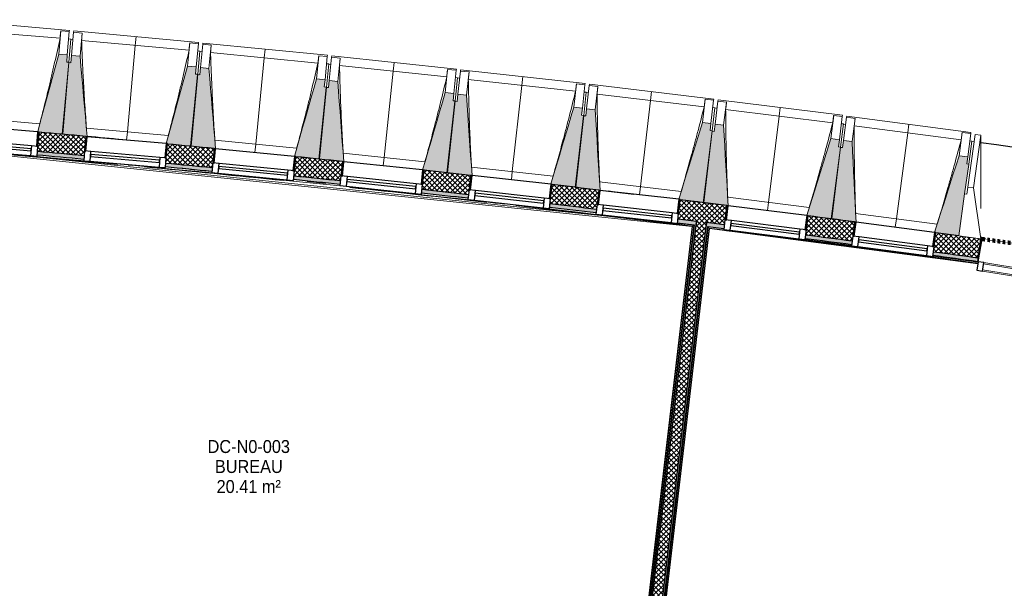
# Model space of a CAD drawing. Header units: millimetres. Extents: x 1909 to 61055, y -36590 to 14615.
# Tile 30 of 49: x 30387 to 37227, y -17807 to -13859. Entities that reach past the tile are written whole.
import ezdxf

# ---------------------------------------------------------------- set-up
doc = ezdxf.new("R2010")
doc.units = ezdxf.units.MM
doc.linetypes.add('Tiret', pattern=[2.5, 1.25, -1.25])
doc.layers.add('A-AREA', color=4, linetype='Tiret', lineweight=100, true_color=0x00ffff)
for name, color, linetype, lineweight in [('A-AREA-IDEN', 7, 'Continuous', 30), ('A-COLS', 7, 'Continuous', 18), ('A-FLOR', 7, 'Continuous', 25), ('A-FLOR-HRAL', 7, 'Continuous', 18), ('A-GENM', 7, 'Continuous', 18), ('A-GLAZ', 7, 'Continuous', 25), ('A-GLAZ-CURT', 7, 'Continuous', 18), ('A-GLAZ-CWMG', 7, 'Continuous', 18), ('A-WALL', 7, 'Continuous', 25), ('A-WALL-PATT', 7, 'Continuous', 25), ('I-WALL', 7, 'Continuous', 25), ('S-BEAM', 7, 'Continuous', 18)]:
    doc.layers.add(name, color=color, linetype=linetype, lineweight=lineweight)
doc.styles.add('Arial_1', font='arial.ttf', dxfattribs={"width": 0.9, "height": 90})
pattern_1 = [(45, (0, 0), (-17.67767, 17.67767), []), (135, (0, 0), (-17.67767, -17.67767), [])]

# ---------------------------------------------------------------- blocks, each defined once
blk = doc.blocks.new('Panneau système - Vitré-356748-2021_015_1111_DCE_1_50_N0 FINI_SSI_CMSI')
at = {"layer": 'A-GLAZ-CURT'}
for p, q in [((664, 20), (-664, 20)), ((-664, 20), (-664, -20)), ((664, -20), (664, 20)), ((-664, -20), (664, -20))]:
    blk.add_line(p, q, dxfattribs=at)
blk = doc.blocks.new('Meneau rectangulaire - AWS60_60x70-367281-2021_015_1111_DCE_1_50_N0 FINI_SSI_CMSI')
at = {"layer": 'A-GLAZ-CWMG'}
for p, q in [((-2574.7, -15545.4), (-1263.7, -15757.4)), ((-2584.2, -15604.6), (-1273.3, -15816.6))]:
    blk.add_line(p, q, dxfattribs=at)
blk = doc.blocks.new('Meneau rectangulaire - AWS60_60x38-356571-2021_015_1111_DCE_1_50_N0 FINI_SSI_CMSI')
at = {"layer": 'A-GLAZ-CWMG', "lineweight": 25}
for p, q in [((-38, 30), (0, 30)), ((-38, -30), (-38, 30)), ((0, 30), (0, -30)), ((0, -30), (-38, -30))]:
    blk.add_line(p, q, dxfattribs=at)
blk = doc.blocks.new('12_CORNIERE HABILLAGE - 12_CORNIERE HABILLAGE-370872-2021_015_1111_DCE_1_50_N0 FINI_SSI_CMSI')
at = {"layer": 'A-GENM', "color": 8, "true_color": 0x808080}
for p, q in [((-3488.8, 158), (-3444.1, 158)), ((-3442.1, 160), (-3449.6, 160)), ((-3444.1, 158), (-3444.1, 0)), ((-3442.1, 0), (-3442.1, 160)), ((-3444.1, 0), (-3442.1, 0))]:
    blk.add_line(p, q, dxfattribs=at)
blk = doc.blocks.new('XXX_VIDE FENETRE - 550-377501-2021_015_1111_DCE_1_50_N0 FINI_SSI_CMSI')
at = {"layer": 'A-GLAZ'}
for p, q in [((-285, 0), (-285, -100)), ((-275, 0), (-285, 0)), ((275, 0), (-275, 0)), ((-275, -100), (-275, 0)), ((285, 0), (275, 0)), ((275, 0), (275, -100)), ((285, -100), (285, 0)), ((-285, -100), (-275, -100)), ((-240, -100), (-285, -100)), ((-285, -100), (-285, -167.5)), ((-240, -167.5), (-240, -100)), ((240, -100), (-240, -100)), ((240, -100), (240, -167.5)), ((285, -100), (240, -100)), ((275, -100), (285, -100)), ((285, -167.5), (285, -100)), ((-285, -167.5), (-240, -167.5)), ((-240, -167.5), (240, -167.5)), ((240, -167.5), (285, -167.5))]:
    blk.add_line(p, q, dxfattribs=at)
at = {"layer": 'A-GLAZ', "color": 173, "true_color": 0x5c63b1}
for p, q in [((240, -120), (-240, -120)), ((-240, -120), (-240, -135)), ((-240, -135), (240, -135)), ((240, -135), (240, -120))]:
    blk.add_line(p, q, dxfattribs=at)
blk = doc.blocks.new('Garde-corps - Garde-corps-505843-2021_015_1111_DCE_1_50_N0 FINI_SSI_CMSI')
at = {"layer": 'A-FLOR-HRAL'}
for p, q in [((-9825.2, -14754.7), (-4600.3, -15294.7)), ((-9591.9, -14768.4), (-4588.7, -15285.5)), ((-8517.7, -14869.2), (-8488.4, -14872)), ((-8258.5, -14881.8), (-8097.5, -14897.3)), ((-8084.4, -14898.6), (-7936.5, -14913)), ((-7981.2, -14920.5), (-7771.3, -14941.2)), ((-7273.8, -14982.5), (-7144.3, -14995.9)), ((-6635.1, -15058.7), (-6618.7, -15060.5)), ((-6556.6, -15067.2), (-6458.6, -15077.8)), ((-6479.6, -15063.6), (-6333.6, -15079.5)), ((-6318.2, -15081.2), (-6156.9, -15099.1)), ((-4600.3, -15294.7), (-4938.3, -18181)), ((-4598.5, -15293.3), (-4936.9, -18182.8)), ((-4596.6, -15291.7), (-4935.4, -18184.8)), ((-4588.7, -15285.5), (-4929.1, -18192.7)), ((-4701.1, -15268.7), (-4585.3, -15282.9))]:
    blk.add_line(p, q, dxfattribs=at)
at = {"layer": 'A-FLOR-HRAL', "flags": 128}
for points in [[(-4600.3, -15294.7), (-4600.3, -15294.7), (-4600.2, -15294.6), (-4600.1, -15294.5), (-4599.9, -15294.3), (-4599.6, -15294.1), (-4599.4, -15294), (-4599.2, -15293.8), (-4598.9, -15293.6), (-4598.7, -15293.4), (-4598.5, -15293.3)], [(-4596.6, -15291.7), (-4592.6, -15288.6), (-4588.7, -15285.5)], [(-4588.7, -15285.5), (-4588.5, -15285.4), (-4588.2, -15285.2), (-4587.7, -15284.8), (-4587.2, -15284.4), (-4586.6, -15283.9), (-4586, -15283.4), (-4585.3, -15282.9)]]:
    blk.add_lwpolyline(points, dxfattribs=at)
at = {"layer": 'A-FLOR-HRAL'}
for radius, start, end in [(137273, 83.001273, 85.19666), (137271.2, 84.911937, 85.195943), (137269.6, 84.677453, 85.195271), (137283.1, 84.777165, 84.913087), (137269.6, 84.193646, 84.601317), (137283.1, 84.030833, 84.166322), (137269.6, 83.602126, 84.001978), (137271.2, 83.550483, 83.770246), (137269.6, 83.002675, 83.51766), (137283.1, 83.283636, 83.419558), (137271.2, 83.001996, 83.285881)]:
    blk.add_arc((-21322.9, -151541.9), radius, start, end, dxfattribs=at)
blk = doc.blocks.new('Garde-corps - Garde-corps-506028-2021_015_1111_DCE_1_50_N0 FINI_SSI_CMSI')
at = {"layer": 'A-FLOR-HRAL'}
for p, q in [((-4835.2, -18259), (-4488.4, -15297.9)), ((-4834.3, -18312.6), (-4482.2, -15305.8)), ((-4832.8, -18314.6), (-4480.6, -15307.8)), ((-4831.3, -18316.4), (-4479.2, -15309.6)), ((-4488.4, -15297.9), (-4380.4, -15312)), ((-4480.6, -15307.8), (-4479.2, -15307.9)), ((-4479.2, -15309.6), (-2614.4, -15553.2)), ((-3815.2, -15385.8), (-3493.3, -15427.8)), ((-2928.1, -15501.6), (-2612.7, -15542.8)), ((-2615.8, -15539.3), (-2612.2, -15539.8))]:
    blk.add_line(p, q, dxfattribs=at)
at = {"layer": 'A-FLOR-HRAL', "flags": 128}
blk.add_lwpolyline([(-4482.2, -15305.8), (-4485.3, -15301.9), (-4488.4, -15297.9)], dxfattribs=at)
at = {"layer": 'A-FLOR-HRAL'}
for radius, start, end in [(137273, 82.166733, 82.953168), (137269.6, 82.166766, 82.951749), (137271.2, 82.16675, 82.559535)]:
    blk.add_arc((-21322.9, -151541.9), radius, start, end, dxfattribs=at)
for points, knots in [([(-4488.4, -15297.9), (-4488.4, -15297.9), (-4488.4, -15297.9), (-4488.5, -15297.8), (-4488.5, -15297.8), (-4488.6, -15297.7), (-4488.6, -15297.6), (-4488.7, -15297.5), (-4488.8, -15297.4), (-4488.8, -15297.3), (-4488.9, -15297.2), (-4489, -15297.1), (-4489.1, -15297), (-4489.2, -15296.8), (-4489.3, -15296.7), (-4489.5, -15296.5), (-4489.6, -15296.4), (-4489.7, -15296.3), (-4489.8, -15296.1), (-4490.1, -15295.7), (-4490.5, -15295.2), (-4490.9, -15294.7), (-4491, -15294.5)], [0, 0, 0, 0, 0.071429, 0.107143, 0.142857, 0.178571, 0.214286, 0.25, 0.285714, 0.321429, 0.357143, 0.392857, 0.428571, 0.464286, 0.5, 0.535714, 0.571429, 0.607143, 0.642857, 0.714286, 0.857143, 1, 1, 1, 1]), ([(-4479.2, -15309.6), (-4479.2, -15309.6), (-4479.2, -15309.6), (-4479.3, -15309.5), (-4479.4, -15309.4), (-4479.5, -15309.3), (-4479.6, -15309.1), (-4479.8, -15308.9), (-4479.9, -15308.7), (-4480.1, -15308.5), (-4480.3, -15308.3), (-4480.4, -15308), (-4480.6, -15307.9), (-4480.6, -15307.8)], [0.075, 0.075, 0.075, 0.075, 0.15, 0.2125, 0.275, 0.35, 0.425, 0.5, 0.6, 0.7, 0.775, 0.85, 1, 1, 1, 1])]:
    blk.add_open_spline(points, degree=3, knots=knots, dxfattribs=at)
blk = doc.blocks.new('B02_ARC_rvt-1-2021_015_1111_DCE_1_50_N0 FINI_SSI_CMSI')
at = {"layer": 'A-WALL-PATT', "lineweight": 18}
h = blk.add_hatch(dxfattribs=at)
h.set_pattern_fill('FP_1', color=256, style=0, pattern_type=2)
h.set_pattern_definition(pattern_1)
h.paths.add_polyline_path([(-2612.4, -15514.6), (-2594.6, -15381.2), (-2906.6, -15338.2), (-2924.2, -15472), (-2654.5, -15508.8)])
h.paths.add_polyline_path([(-3489.2, -15396.8), (-3471.6, -15263), (-3794.6, -15221.1), (-3811.3, -15355), (-3493.4, -15396.3)])
h.paths.add_polyline_path([(-4376.8, -15283.5), (-4360.1, -15149.5), (-4683.3, -15109.7), (-4698.3, -15243.9), (-4380.8, -15283)])
h.paths.add_polyline_path([(-5264.3, -15176.1), (-5249.3, -15041.9), (-5572.8, -15004.2), (-5587.8, -15138.4), (-5268.1, -15175.6)])
h.paths.add_polyline_path([(-6154.1, -15074.2), (-6139.2, -14940), (-6462.9, -14904.4), (-6477, -15038.7), (-6157.7, -15073.8)])
h.paths.add_polyline_path([(-7043.8, -14978.3), (-7030.1, -14843.9), (-7353.6, -14810.5), (-7366.9, -14944.9), (-7045.9, -14978)])
h.paths.add_polyline_path([(-7934, -14888.1), (-7921.1, -14753.7), (-8245, -14722.4), (-8256.4, -14856.9), (-7937.2, -14887.8)])
h.paths.add_polyline_path([(-8824, -14803.8), (-8812.5, -14669.3), (-9136.9, -14640.1), (-9148.3, -14774.6), (-8826.9, -14803.6)])
h.paths.add_polyline_path([(-9716.2, -14725.2), (-9704.9, -14590.7), (-10029.3, -14563.6), (-10039.9, -14698.1), (-9718.9, -14725)])
h.paths.add_polyline_path([(-10608, -14652.5), (-10597.7, -14517.9), (-10922.2, -14492.9), (-10931.9, -14627.5), (-10610.6, -14652.3)])
h.paths.add_polyline_path([(-11500.3, -14585.6), (-11490.9, -14450.9), (-11815.5, -14428), (-11823.4, -14562.8), (-11502.7, -14585.4)])
h.paths.add_polyline_path([(-12392.2, -14524.5), (-12384.2, -14389.7), (-12709.2, -14368.9), (-12717.2, -14503.7), (-12394.2, -14524.4)])
h.paths.add_polyline_path([(-13286.1, -14469.2), (-13278.2, -14334.4), (-13603.3, -14315.7), (-13610.4, -14450.5), (-13288, -14469.1)])
h.paths.add_polyline_path([(-14179.6, -14419.7), (-14172.5, -14284.9), (-14497.7, -14268.3), (-14503.9, -14403.2), (-14181.3, -14419.6)])
h.paths.add_polyline_path([(-15073.3, -14376.1), (-15067.1, -14241.2), (-15392.5, -14226.8), (-15397.8, -14361.7), (-15074.8, -14376)])
h.paths.add_polyline_path([(-15967.3, -14338.3), (-15962, -14203.4), (-16287.4, -14191), (-16291.9, -14326), (-15968.6, -14338.2)])
h.paths.add_polyline_path([(-16861.5, -14306.3), (-16857.1, -14171.3), (-17182.6, -14161.1), (-17186.2, -14296.1), (-16862.6, -14306.2)])
h.paths.add_polyline_path([(-17755.9, -14280.1), (-17752.4, -14145.2), (-18078, -14137.1), (-18080.6, -14272.1), (-17756.8, -14280.1)])
h.paths.add_polyline_path([(-18650.5, -14259.8), (-18647.8, -14124.8), (-18973.4, -14118.9), (-18974.8, -14253.9), (-18651.1, -14259.8)])
h.paths.add_polyline_path([(-23343, -14248.6), (-23124.3, -14245.6), (-23126, -14110.6), (-23345.1, -14113.6), (-23343, -14247.7)])
h.paths.add_polyline_path([(-19545.2, -14245.3), (-19543.4, -14110.3), (-19869, -14106.5), (-19869.7, -14241.5), (-19545.6, -14245.3)])
h.paths.add_polyline_path([(-22554.3, -14239.3), (-22229.5, -14236.8), (-22230.4, -14101.8), (-22556, -14104.3), (-22554.3, -14237.9)])
h.paths.add_polyline_path([(-20439.9, -14236.6), (-20439, -14101.6), (-20764.7, -14099.9), (-20764.7, -14234.9), (-20440.2, -14236.6)])
h.paths.add_polyline_path([(-21659.5, -14234.2), (-21334.7, -14233.8), (-21334.7, -14098.8), (-21660.4, -14099.2), (-21659.5, -14233.9)])
at = {"layer": 'A-WALL-PATT', "true_color": 0xdadada}
h = blk.add_hatch(color=254, dxfattribs=at)
h.paths.add_polyline_path([(-2615.8, -15539.3), (-2612.4, -15514.6), (-2924.2, -15472), (-2927.5, -15496.8), (-2703.3, -15527.3)])
h.paths.add_polyline_path([(-3492.5, -15421.6), (-3489.2, -15396.8), (-3811.3, -15355), (-3814.4, -15379.8), (-3493.4, -15421.5)])
h.paths.add_polyline_path([(-4379.9, -15308.3), (-4376.8, -15283.5), (-4500.5, -15268.2), (-4503.4, -15293), (-4380.8, -15308.2)])
h.paths.add_polyline_path([(-4572.9, -15284.4), (-4570, -15259.6), (-4698.3, -15243.9), (-4701.1, -15268.7), (-4579.1, -15283.7)])
h.paths.add_polyline_path([(-5267, -15200.9), (-5264.3, -15176.1), (-5587.8, -15138.4), (-5590.5, -15163.2), (-5268.1, -15200.8)])
h.paths.add_polyline_path([(-6156.9, -15099.1), (-6154.1, -15074.2), (-6477, -15038.7), (-6479.6, -15063.6), (-6157.7, -15099)])
h.paths.add_polyline_path([(-7046.4, -15003.1), (-7043.8, -14978.3), (-7366.9, -14944.9), (-7369.3, -14969.7), (-7047.2, -15003)])
h.paths.add_polyline_path([(-7936.5, -14913), (-7934, -14888.1), (-8256.4, -14856.9), (-8258.5, -14881.8), (-7937.2, -14912.9)])
h.paths.add_polyline_path([(-8826.1, -14828.7), (-8824, -14803.8), (-9148.3, -14774.6), (-9150.4, -14799.5), (-8826.9, -14828.7)])
h.paths.add_polyline_path([(-9718.3, -14750.1), (-9716.2, -14725.2), (-9847.3, -14714.2), (-9849.8, -14739), (-9718.9, -14750.1)])
h.paths.add_polyline_path([(-9919.5, -14733.2), (-9917.1, -14708.3), (-10039.9, -14698.1), (-10041.8, -14723.1), (-9925.8, -14732.7)])
h.paths.add_polyline_path([(-10610, -14677.4), (-10608, -14652.5), (-10931.9, -14627.5), (-10933.7, -14652.5), (-10610.6, -14677.4)])
h.paths.add_polyline_path([(-11502.1, -14610.5), (-11500.3, -14585.6), (-11823.4, -14562.8), (-11824.9, -14587.7), (-11502.7, -14610.5)])
h.paths.add_polyline_path([(-12393.6, -14549.5), (-12392.2, -14524.5), (-12717.2, -14503.7), (-12718.6, -14528.7), (-12394.2, -14549.4)])
h.paths.add_polyline_path([(-13287.6, -14494.1), (-13286.1, -14469.2), (-13610.4, -14450.5), (-13611.7, -14475.5), (-13288, -14494.1)])
h.paths.add_polyline_path([(-14180.9, -14444.7), (-14179.6, -14419.7), (-14311.6, -14412.9), (-14313.7, -14437.8), (-14181.3, -14444.7)])
h.paths.add_polyline_path([(-14383.6, -14434.3), (-14381.6, -14409.3), (-14503.9, -14403.2), (-14505.1, -14428.2), (-14389.9, -14433.9)])
h.paths.add_polyline_path([(-15074.4, -14401), (-15073.3, -14376.1), (-15397.8, -14361.7), (-15398.8, -14386.7), (-15074.8, -14401)])
h.paths.add_polyline_path([(-15968.3, -14363.2), (-15967.3, -14338.3), (-16291.9, -14326), (-16292.7, -14351), (-15968.6, -14363.2)])
h.paths.add_polyline_path([(-16862.3, -14331.3), (-16861.5, -14306.3), (-17186.2, -14296.1), (-17186.8, -14321.1), (-16862.6, -14331.2)])
h.paths.add_polyline_path([(-17756.6, -14305.1), (-17755.9, -14280.1), (-18080.6, -14272.1), (-18081.1, -14297.1), (-17756.8, -14305.1)])
h.paths.add_polyline_path([(-18651, -14284.8), (-18650.5, -14259.8), (-18975.3, -14253.8), (-18975.6, -14278.8), (-18651.1, -14284.8)])
h.paths.add_polyline_path([(-23207.7, -14271.7), (-23124, -14270.6), (-23124.7, -14245.6), (-23208, -14246.7), (-23207.7, -14271.5)])
h.paths.add_polyline_path([(-19545.5, -14270.3), (-19545.6, -14245.3), (-19870, -14241.5), (-19869.7, -14266.5), (-19545.6, -14270.3)])
h.paths.add_polyline_path([(-22554, -14264.3), (-22229.4, -14261.8), (-22229.8, -14236.8), (-22554.3, -14239.3)])
h.paths.add_polyline_path([(-20440.1, -14261.6), (-20440.2, -14236.6), (-20764.7, -14234.9), (-20764.7, -14259.9), (-20440.2, -14261.6)])
h.paths.add_polyline_path([(-21659.4, -14259.2), (-21334.8, -14258.8), (-21334.8, -14233.8), (-21659.5, -14234.2)])
h = blk.add_hatch(color=254, dxfattribs=at)
h.paths.add_polyline_path([(-4914.1, -18197.4), (-4572.9, -15284.4), (-4585.3, -15282.9), (-4926.5, -18196)])
h.paths.add_polyline_path([(-4554.3, -15125.5), (-4554.2, -15124.6), (-4566.6, -15123.2), (-4566.6, -15124), (-4560.5, -15124.8)])
at = {"layer": 'A-WALL-PATT', "lineweight": 18}
h = blk.add_hatch(dxfattribs=at)
h.set_pattern_fill('FP_1', color=256, style=0, pattern_type=2)
h.set_pattern_definition(pattern_1)
h.paths.add_polyline_path([(-4846, -18218), (-4500.5, -15268.2), (-4570, -15259.6), (-4915.5, -18209.9), (-4854.1, -18217)])
h.paths.add_polyline_path([(-4484.8, -15134.1), (-4484.8, -15132.7), (-4554.2, -15124.8), (-4554.2, -15125.5), (-4491.4, -15133.3)])
at = {"layer": 'A-WALL-PATT', "lineweight": 5, "true_color": 0xdadada}
h = blk.add_hatch(color=254, dxfattribs=at)
h.paths.add_polyline_path([(-4841.7, -18289), (-4491.4, -15294.5), (-4503.4, -15293), (-4854.1, -18287.5), (-4846, -18288.5)])
h.paths.add_polyline_path([(-4472.4, -15135.6), (-4472.3, -15134.2), (-4484.7, -15132.8), (-4484.7, -15134.1), (-4478.6, -15134.8)])
at = {"layer": 'A-AREA'}
blk.add_line((-2594, -15380.8), (-2588.7, -15381.5), dxfattribs=at)
blk.add_arc((-21322.9, -151541.9), 137443.1, 79.294939, 82.165076, dxfattribs=at)
at = {"layer": 'A-FLOR'}
for p, q in [((-9044.9, -14648.3), (-9054.9, -14647.4)), ((-6460.5, -14904.7), (-6462.9, -14904.4)), ((-7208.7, -14986.2), (-7273.6, -14979.6)), ((-7143.9, -14993), (-7207.8, -14986.3)), ((-5153.7, -15053.2), (-5179.4, -15050.1)), ((-3557.9, -15413.1), (-3562.8, -15412.4)), ((-3539.6, -15415.4), (-3545.1, -15414.7))]:
    blk.add_line(p, q, dxfattribs=at)
at = {"layer": 'A-WALL'}
for p, q in [((-4566.6, -15123.2), (-4566.7, -15124)), ((-4472.3, -15134.2), (-4566.6, -15123.2)), ((-4554.3, -15125.5), (-4554.2, -15124.6)), ((-4484.8, -15134.1), (-4484.7, -15132.8)), ((-4472.4, -15135.6), (-4472.3, -15134.2)), ((-4570, -15259.6), (-4698.3, -15243.9)), ((-4585.3, -15282.9), (-4926.5, -18196)), ((-4914.1, -18197.4), (-4572.9, -15284.4)), ((-4844.5, -18205.6), (-4503.4, -15293)), ((-4832.1, -18207), (-4491, -15294.5)), ((-4572.9, -15284.4), (-4570, -15259.6)), ((-4570, -15259.6), (-4572.9, -15284.4)), ((-4500.5, -15268.2), (-4503.4, -15293)), ((-4503.4, -15293), (-4500.5, -15268.2)), ((-4376.8, -15283.5), (-4500.5, -15268.2))]:
    blk.add_line(p, q, dxfattribs=at)
at = {"layer": 'A-WALL', "flags": 128}
for points in [[(-4554.3, -15125.5), (-4560.5, -15124.8), (-4566.7, -15124)], [(-4566.7, -15124), (-4560.5, -15124.8), (-4554.3, -15125.5)], [(-4472.4, -15135.6), (-4478.6, -15134.8), (-4484.8, -15134.1)], [(-4484.8, -15134.1), (-4478.6, -15134.8), (-4472.4, -15135.6)]]:
    blk.add_lwpolyline(points, dxfattribs=at)
at = {"layer": 'A-WALL'}
for start, end in [(84.77723, 84.913127), (84.404212, 84.539372), (84.030829, 84.166362), (83.657447, 83.79298), (83.283701, 83.419598), (82.537301, 82.672834), (82.168129, 82.299452)]:
    blk.add_arc((-21322.9, -151541.9), 137308.1, start, end, dxfattribs=at)
at = {"layer": 'I-WALL'}
for p, q in [((-8812.7, -14671.1), (-8812.5, -14669.3)), ((-5249.5, -15043.6), (-5249.3, -15041.9)), ((-5239.5, -15043), (-5006.2, -15070.7)), ((-2747.4, -15359.8), (-2906.6, -15338.2)), ((-2615.8, -15539.3), (-2594.1, -15381.3))]:
    blk.add_line(p, q, dxfattribs=at)
at = {"layer": 'I-WALL', "flags": 128}
for points in [[(-4566.7, -15124), (-4625, -15116.8), (-4683.3, -15109.7)], [(-4360.1, -15149.5), (-4416.3, -15142.6), (-4472.4, -15135.6)], [(-4701.1, -15268.7), (-4643.2, -15275.8), (-4585.3, -15282.9)], [(-4491, -15294.5), (-4435.5, -15301.4), (-4379.9, -15308.3)]]:
    blk.add_lwpolyline(points, dxfattribs=at)
at = {"layer": 'I-WALL'}
for radius, start, end in [(137443.1, 84.777576, 84.91334), (137443.1, 84.671198, 84.773454), (137443.1, 84.404192, 84.539953), (137283.1, 84.777165, 84.913087), (137443.1, 84.03081, 84.166576), (137283.1, 84.404215, 84.539265), (137443.1, 83.657428, 83.793194), (137283.1, 84.030833, 84.166323), (137443.1, 83.284048, 83.419812), (137283.1, 83.657451, 83.79294), (137283.1, 83.283636, 83.419558), (137443.1, 82.537283, 82.673048), (137283.1, 82.537305, 82.672794), (137283.1, 82.168129, 82.299412)]:
    blk.add_arc((-21322.9, -151541.9), radius, start, end, dxfattribs=at)
at = {"layer": 'A-FLOR-HRAL', "lineweight": 18}
for name in ['Garde-corps - Garde-corps-505843-2021_015_1111_DCE_1_50_N0 FINI_SSI_CMSI', 'Garde-corps - Garde-corps-506028-2021_015_1111_DCE_1_50_N0 FINI_SSI_CMSI']:
    blk.add_blockref(name, (0, 0), dxfattribs=at)
at = {"layer": 'A-GENM', "lineweight": 18, "rotation": 350.8152769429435}
blk.add_blockref('12_CORNIERE HABILLAGE - 12_CORNIERE HABILLAGE-370872-2021_015_1111_DCE_1_50_N0 FINI_SSI_CMSI', (785.8, -16088.8), dxfattribs=at)
at = {"layer": 'A-GLAZ', "lineweight": 18}
for p, rotation in [((-9420.8, -14614.9), 355.1300079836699), ((-8528.7, -14695.3), 355.1300079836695), ((-7637.2, -14781.6), 354.383875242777), ((-6746.2, -14873.7), 354.0108088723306), ((-5855.9, -14971.6), 353.6377425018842), ((-4966.3, -15075.2), 353.6377425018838), ((-4077.3, -15184.7), 352.8916097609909), ((-3189.1, -15299.9), 352.5185433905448)]:
    blk.add_blockref('XXX_VIDE FENETRE - 550-377501-2021_015_1111_DCE_1_50_N0 FINI_SSI_CMSI', p, dxfattribs=dict(at, rotation=rotation))
at = {"layer": 'A-GLAZ-CURT', "lineweight": 18, "rotation": 170.8152769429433}
blk.add_blockref('Panneau système - Vitré-356748-2021_015_1111_DCE_1_50_N0 FINI_SSI_CMSI', (-1924, -15681), dxfattribs=at)
at = {"layer": 'A-GLAZ-CWMG', "lineweight": 18, "extrusion": (0, 0, -1), "rotation": 9.184723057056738}
blk.add_blockref('Meneau rectangulaire - AWS60_60x38-356571-2021_015_1111_DCE_1_50_N0 FINI_SSI_CMSI', (2617, -15569), dxfattribs=at)
at = {"layer": 'A-GLAZ-CWMG', "lineweight": 18}
blk.add_blockref('Meneau rectangulaire - AWS60_60x70-367281-2021_015_1111_DCE_1_50_N0 FINI_SSI_CMSI', (0, 0), dxfattribs=at)
blk = doc.blocks.new('20_MUR PREFA_01 - Type 1-3119337-2021_015_1111_DCE_1_50_N0 FINI_SSI_CMSI')
at = {"layer": 'A-GENM'}
for p, q in [((0, 722.1), (0, 661.4)), ((0, 661.4), (0, 58.5)), ((0, 0.7), (0, 58.5))]:
    blk.add_line(p, q, dxfattribs=at)
blk = doc.blocks.new('26_POTEAU GAUCHE - MODULE_05-3157953-2021_015_1111_DCE_1_50_N0 FINI_SSI_CMSI')
at = {"layer": 'A-COLS'}
for p, q in [((-435, 713), (-395, 713)), ((-435, 344), (-435, 713)), ((-395, 713), (-324.2, 208.1)), ((-395, 344), (-395, 713)), ((-450, 663), (-435, 663)), ((-450, 294), (-450, 500.9)), ((-435, 294), (-435, 344)), ((-435, 344), (-395, 344)), ((-395, 344), (-295, 0)), ((-450, 0), (-450, 294)), ((-450, 294), (-435, 294)), ((-295, 0), (-450, 0))]:
    blk.add_line(p, q, dxfattribs=at)
blk = doc.blocks.new('B02_DC_STR_rvt-1-2021_015_1111_DCE_1_50_N0 FINI_SSI_CMSI')
at = {"layer": 'S-BEAM', "lineweight": 5, "true_color": 0x787878}
for points in [[(-8972.4, -14653.8), (-8929.9, -14154.7), (-8944.9, -14153.4), (-8940.6, -14103.6), (-9000.4, -14098.5), (-9146.6, -14638.2), (-9136.8, -14639.1), (-9136.8, -14639.8), (-9073.6, -14645.1)], [(-8802.6, -14670.9), (-8851.8, -14113.2), (-8911.6, -14107.7), (-8916.2, -14157.5), (-8931.1, -14156.1), (-8976.9, -14654.9), (-8834, -14668)], [(-8080.6, -14737.1), (-8034.9, -14238.3), (-8049.8, -14237), (-8045.2, -14187.2), (-8105, -14181.7), (-8254.2, -14718.7), (-8244.7, -14719.5), (-8244.7, -14722.1), (-8179.9, -14728)], [(-7911, -14754.7), (-7956.5, -14197.3), (-8016.2, -14191.5), (-8021.1, -14241.2), (-8036.1, -14239.8), (-8085.1, -14738.3), (-7920.9, -14754.4), (-7920.8, -14753.7), (-7916.6, -14754.1)], [(-7189.4, -14826.3), (-7140.4, -14327.8), (-7155.3, -14326.4), (-7150.4, -14276.6), (-7210.1, -14270.7), (-7363.4, -14808.5), (-7353.5, -14809.5), (-7353.5, -14810.2), (-7286.8, -14816.7)], [(-7019.9, -14845), (-7061.8, -14287.3), (-7121.5, -14281.1), (-7126.7, -14330.8), (-7141.6, -14329.2), (-7193.9, -14827.4), (-7029.8, -14844.6), (-7029.7, -14843.9), (-7025.1, -14844.4)], [(-6298.8, -14921.3), (-6246.5, -14423.1), (-6261.4, -14421.6), (-6256.2, -14371.9), (-6315.9, -14365.6), (-6472.6, -14902.4), (-6462.8, -14903.4), (-6462.8, -14904.1), (-6394.3, -14911.3)], [(-6129.3, -14941.1), (-6167.6, -14383.2), (-6227.3, -14376.5), (-6232.8, -14426.2), (-6247.7, -14424.6), (-6303.2, -14922.4), (-6139.2, -14940.7), (-6138.9, -14940), (-6134.1, -14940.5)], [(-5408.8, -15022.1), (-5353.3, -14524.3), (-5368.2, -14522.6), (-5362.6, -14472.9), (-5422.3, -14466.3), (-5582.5, -15002), (-5572.7, -15003.1), (-5572.7, -15003.8), (-5502.5, -15011.7)], [(-5239.4, -15043.7), (-5274.1, -14484.8), (-5333.7, -14477.8), (-5339.6, -14527.4), (-5354.5, -14525.7), (-5413.2, -15023.1), (-5239.6, -15043.6)], [(-4519.4, -15128.7), (-4460.7, -14631.2), (-4475.6, -14629.5), (-4469.7, -14579.8), (-4529.3, -14572.8), (-4692.5, -15105.7), (-4683, -15106.8), (-4683, -15109.4), (-4611.3, -15117.8)], [(-4350.3, -15150.6), (-4381.3, -14592.3), (-4440.9, -14584.9), (-4447, -14634.5), (-4461.9, -14632.6), (-4523.9, -15129.7), (-4360.2, -15150.1), (-4360.1, -15149.4), (-4354.1, -15150.2)], [(-3630.8, -15241), (-3568.8, -14744), (-3583.7, -14742.1), (-3577.5, -14692.5), (-3637.1, -14685.1), (-3804.3, -15218.7), (-3794.5, -15220), (-3794.5, -15220.6), (-3720.8, -15229.8)], [(-3461.8, -15264.1), (-3489.2, -14705.6), (-3548.7, -14697.8), (-3555.2, -14747.3), (-3570.1, -14745.4), (-3635.3, -15242), (-3471.7, -15263.5), (-3471.6, -15262.8), (-3465.2, -15263.7)], [(-2747.3, -15358.6), (-2678.8, -14864), (-2678, -14864.1), (-2677.8, -14862.6), (-2692.6, -14860.6), (-2686.1, -14811), (-2745.6, -14803.2), (-2916.3, -15335.7), (-2906.5, -15337), (-2906.5, -15337.7), (-2747.5, -15358.6)]]:
    blk.add_hatch(color=8, dxfattribs=at).paths.add_polyline_path(points)
at = {"layer": 'A-FLOR'}
blk.add_arc((-21384.2, -152545.4), 139107.1, 79.323004, 82.237507, dxfattribs=at)
at = {"layer": 'S-BEAM'}
for p, q in [((-8926.1, -13933), (-9792.9, -13859.2)), ((-8991.2, -13988.3), (-9738.1, -13924.7)), ((-8986.6, -13937), (-9000.4, -14098.5)), ((-8986.7, -13937.2), (-8986.6, -13937)), ((-8986.6, -13937), (-8926.8, -13942.1)), ((-8926.8, -13942.1), (-8940.6, -14103.6)), ((-8926.1, -13933), (-8926.8, -13942.1)), ((-8911.6, -14107.7), (-8896.8, -13946.3)), ((-8896.8, -13946.3), (-8896, -13937.2)), ((-8896.8, -13946.3), (-8837, -13951.7)), ((-8029.6, -14016.7), (-8896, -13937.2)), ((-8851.8, -14113.2), (-8837, -13951.7)), ((-8837, -13951.7), (-8837, -13952)), ((-8916.1, -13993.2), (-8931.1, -13991.9)), ((-8916.1, -13993.2), (-8929.9, -14154.7)), ((-8901.3, -13996), (-8916.3, -13994.7)), ((-8095.1, -14071.6), (-8841.5, -14003.1)), ((-8090.2, -14020.3), (-8105, -14181.7)), ((-8090.2, -14020.3), (-8030.4, -14025.8)), ((-8090.2, -14020.5), (-8090.2, -14020.3)), ((-8029.6, -14016.7), (-8030.4, -14025.8)), ((-8000.4, -14030.1), (-7999.5, -14021.1)), ((-7133.7, -14106.3), (-7999.5, -14021.1)), ((-8030.4, -14025.8), (-8045.2, -14187.2)), ((-8020.1, -14076.9), (-8035, -14075.5)), ((-8020.1, -14076.9), (-8034.9, -14238.3)), ((-8005.3, -14079.9), (-8020.2, -14078.4)), ((-8016.2, -14191.5), (-8000.4, -14030.1)), ((-8000.4, -14030.1), (-7940.7, -14036)), ((-7956.5, -14197.3), (-7940.7, -14036)), ((-7199.5, -14160.7), (-7945.5, -14087.4)), ((-7940.7, -14036), (-7940.7, -14036.3)), ((-8940.6, -14103.6), (-9000.4, -14098.5)), ((-8931.1, -14156.1), (-8976.9, -14654.9)), ((-8972.4, -14653.8), (-8929.9, -14154.7)), ((-8944.9, -14153.4), (-8940.6, -14103.6)), ((-8929.9, -14154.7), (-8944.9, -14153.4)), ((-8916.2, -14157.5), (-8931.1, -14156.1)), ((-8911.6, -14107.7), (-8916.2, -14157.5)), ((-8851.8, -14113.2), (-8911.6, -14107.7)), ((-7194.3, -14109.4), (-7210.1, -14270.7)), ((-7194.3, -14109.4), (-7134.6, -14115.3)), ((-7194.3, -14109.7), (-7194.3, -14109.4)), ((-7134.6, -14115.3), (-7150.4, -14276.6)), ((-7133.7, -14106.3), (-7134.6, -14115.3)), ((-7121.5, -14281.1), (-7104.5, -14119.9)), ((-7104.5, -14119.9), (-7103.6, -14110.9)), ((-7104.5, -14119.9), (-7044.9, -14126.1)), ((-6238.3, -14201.6), (-7103.6, -14110.9)), ((-7061.8, -14287.3), (-7044.9, -14126.1)), ((-7044.9, -14126.1), (-7044.9, -14126.4)), ((-8045.2, -14187.2), (-8105, -14181.7)), ((-8049.8, -14237), (-8045.2, -14187.2)), ((-8016.2, -14191.5), (-8021.1, -14241.2)), ((-7956.5, -14197.3), (-8016.2, -14191.5)), ((-7124.5, -14166.5), (-7140.4, -14327.8)), ((-7124.5, -14166.5), (-7139.4, -14165)), ((-7109.8, -14169.6), (-7124.7, -14168)), ((-6304.6, -14255.7), (-7050, -14177.4)), ((-6299, -14204.4), (-6315.9, -14365.6)), ((-6299, -14204.4), (-6239.3, -14210.6)), ((-6299, -14204.6), (-6299, -14204.4)), ((-6239.3, -14210.6), (-6256.2, -14371.9)), ((-6238.3, -14201.6), (-6239.3, -14210.6)), ((-6227.3, -14376.5), (-6209.3, -14215.4)), ((-6209.3, -14215.4), (-6208.3, -14206.4)), ((-6209.3, -14215.4), (-6149.7, -14222.1)), ((-5343.7, -14302.8), (-6208.3, -14206.4)), ((-6167.6, -14383.2), (-6149.7, -14222.1)), ((-6149.7, -14222.1), (-6149.7, -14222.3)), ((-8036.1, -14239.8), (-8085.1, -14738.3)), ((-8080.6, -14737.1), (-8034.9, -14238.3)), ((-8034.9, -14238.3), (-8049.8, -14237)), ((-8021.1, -14241.2), (-8036.1, -14239.8)), ((-7150.4, -14276.6), (-7210.1, -14270.7)), ((-7155.3, -14326.4), (-7150.4, -14276.6)), ((-7121.5, -14281.1), (-7126.7, -14330.8)), ((-7061.8, -14287.3), (-7121.5, -14281.1)), ((-6229.6, -14261.9), (-6246.5, -14423.1)), ((-6229.6, -14261.9), (-6244.5, -14260.4)), ((-6214.8, -14265.1), (-6229.7, -14263.5)), ((-5410.2, -14356.4), (-6155.2, -14273.4)), ((-7141.6, -14329.2), (-7193.9, -14827.4)), ((-7189.4, -14826.3), (-7140.4, -14327.8)), ((-7140.4, -14327.8), (-7155.3, -14326.4)), ((-7126.7, -14330.8), (-7141.6, -14329.2)), ((-5404.3, -14305.2), (-5422.3, -14466.3)), ((-5404.4, -14305.4), (-5404.3, -14305.2)), ((-5404.3, -14305.2), (-5344.7, -14311.8)), ((-5344.7, -14311.8), (-5362.6, -14472.9)), ((-5335.3, -14363.2), (-5353.3, -14524.3)), ((-5335.3, -14363.2), (-5350.2, -14361.5)), ((-5343.7, -14302.8), (-5344.7, -14311.8)), ((-5333.7, -14477.8), (-5314.7, -14316.8)), ((-5314.7, -14316.8), (-5313.7, -14307.8)), ((-5314.7, -14316.8), (-5255.1, -14323.8)), ((-4449.7, -14409.9), (-5313.7, -14307.8)), ((-5274.1, -14484.8), (-5255.1, -14323.8)), ((-5255.1, -14323.8), (-5255.1, -14324.1)), ((-6256.2, -14371.9), (-6315.9, -14365.6)), ((-6247.7, -14424.6), (-6303.2, -14922.4)), ((-6298.8, -14921.3), (-6246.5, -14423.1)), ((-6261.4, -14421.6), (-6256.2, -14371.9)), ((-6246.5, -14423.1), (-6261.4, -14421.6)), ((-6232.8, -14426.2), (-6247.7, -14424.6)), ((-6227.3, -14376.5), (-6232.8, -14426.2)), ((-6167.6, -14383.2), (-6227.3, -14376.5)), ((-5320.6, -14366.5), (-5335.5, -14364.7)), ((-4516.6, -14463), (-5260.9, -14375.1)), ((-4510.3, -14411.8), (-4529.3, -14572.8)), ((-4510.4, -14412.1), (-4510.3, -14411.8)), ((-4510.3, -14411.8), (-4450.7, -14418.8)), ((-4450.7, -14418.8), (-4469.7, -14579.8)), ((-4449.7, -14409.9), (-4450.7, -14418.8)), ((-4440.9, -14584.9), (-4420.8, -14424)), ((-4420.8, -14424), (-4419.7, -14415)), ((-4420.8, -14424), (-4361.3, -14431.4)), ((-3556.4, -14522.7), (-4419.7, -14415)), ((-4381.3, -14592.3), (-4361.3, -14431.4)), ((-4361.3, -14431.4), (-4361.3, -14431.7)), ((-5362.6, -14472.9), (-5422.3, -14466.3)), ((-5368.2, -14522.6), (-5362.6, -14472.9)), ((-5333.7, -14477.8), (-5339.6, -14527.4)), ((-5274.1, -14484.8), (-5333.7, -14477.8)), ((-4441.7, -14470.3), (-4460.7, -14631.2)), ((-4441.7, -14470.3), (-4456.6, -14468.5)), ((-4427, -14473.6), (-4441.9, -14471.8)), ((-3623.6, -14575.4), (-4367.4, -14482.6)), ((-9700.1, -14533.1), (-9131.6, -14581.5)), ((-5354.5, -14525.7), (-5413.2, -15023.1)), ((-5408.8, -15022.1), (-5353.3, -14524.3)), ((-5353.3, -14524.3), (-5368.2, -14522.6)), ((-5339.6, -14527.4), (-5354.5, -14525.7)), ((-3617, -14524.2), (-3637.1, -14685.1)), ((-3617.1, -14524.5), (-3617, -14524.2)), ((-3617, -14524.2), (-3557.5, -14531.7)), ((-3557.5, -14531.7), (-3577.5, -14692.5)), ((-3556.4, -14522.7), (-3557.5, -14531.7)), ((-3548.7, -14697.8), (-3527.6, -14537)), ((-3527.6, -14537), (-3526.4, -14528.1)), ((-3527.6, -14537), (-3468.1, -14544.8)), ((-2663.8, -14641.3), (-3526.4, -14528.1)), ((-3489.2, -14705.6), (-3468.1, -14544.8)), ((-3468.1, -14544.8), (-3468.1, -14545.1)), ((-8807.5, -14611.7), (-8239.4, -14663.8)), ((-4469.7, -14579.8), (-4529.3, -14572.8)), ((-4461.9, -14632.6), (-4523.9, -15129.7)), ((-4519.4, -15128.7), (-4460.7, -14631.2)), ((-4475.6, -14629.5), (-4469.7, -14579.8)), ((-4460.7, -14631.2), (-4475.6, -14629.5)), ((-4447, -14634.5), (-4461.9, -14632.6)), ((-4440.9, -14584.9), (-4447, -14634.5)), ((-4381.3, -14592.3), (-4440.9, -14584.9)), ((-3548.8, -14583.1), (-3568.8, -14744)), ((-3548.8, -14583.1), (-3563.7, -14581.3)), ((-3534.1, -14586.6), (-3549, -14584.7)), ((-2731.5, -14693.6), (-3474.6, -14596)), ((-9136.9, -14639.7), (-8972.4, -14653.8)), ((-8976.9, -14654.9), (-8802.6, -14670.9)), ((-8528.7, -14695.3), (-8802.7, -14670.2)), ((-7915.4, -14696.2), (-7347.6, -14752)), ((-3577.5, -14692.5), (-3637.1, -14685.1)), ((-3583.7, -14742.1), (-3577.5, -14692.5)), ((-3548.7, -14697.8), (-3555.2, -14747.3)), ((-3489.2, -14705.6), (-3548.7, -14697.8)), ((-2724.5, -14642.5), (-2745.6, -14803.2)), ((-2724.6, -14642.7), (-2724.5, -14642.5)), ((-2724.5, -14642.5), (-2665, -14650.3)), ((-2665, -14650.3), (-2686.1, -14811)), ((-2656.6, -14701.8), (-2677.8, -14862.6)), ((-2656.6, -14701.8), (-2671.5, -14699.9)), ((-2663.8, -14641.3), (-2665, -14650.3)), ((-8244.9, -14722.1), (-8080.6, -14737.1)), ((-8085.1, -14738.3), (-7920.9, -14754.4)), ((-3570.1, -14745.4), (-3635.3, -15242)), ((-3630.8, -15241), (-3568.8, -14744)), ((-3568.8, -14744), (-3583.7, -14742.1)), ((-3555.2, -14747.3), (-3570.1, -14745.4)), ((-7353.7, -14810.2), (-7189.4, -14826.3)), ((-7193.9, -14827.4), (-7029.8, -14844.6)), ((-7023.9, -14786.4), (-6456.5, -14846)), ((-2686.1, -14811), (-2745.6, -14803.2)), ((-2692.6, -14860.6), (-2686.1, -14811)), ((-6462.9, -14904.1), (-6298.8, -14921.3)), ((-6133, -14882.5), (-5566, -14945.7)), ((-2677.8, -14862.6), (-2692.6, -14860.6)), ((-2678, -14864.1), (-2677.8, -14862.6)), ((-6303.2, -14922.4), (-6139.2, -14940.7)), ((-5572.8, -15003.8), (-5408.8, -15022.1)), ((-5413.2, -15023.1), (-5239.4, -15043.7)), ((-5242.8, -14984.4), (-4676.2, -15051.3)), ((-4966.3, -15075.2), (-5239.5, -15043)), ((-4683.3, -15109.3), (-4519.4, -15128.7)), ((-4353.2, -15092), (-3787.1, -15162.6)), ((-4523.9, -15129.7), (-4360.2, -15150.1)), ((-3794.6, -15220.6), (-3630.8, -15241)), ((-3635.3, -15242), (-3471.7, -15263.5)), ((-3464.3, -15205.5), (-2898.7, -15279.8)), ((-2906.6, -15337.7), (-2747.2, -15358.6))]:
    blk.add_line(p, q, dxfattribs=at)
at = {"layer": 'S-BEAM', "flags": 128}
for points in [[(-8991.2, -13988.3), (-8990.3, -13978.1), (-8989.4, -13967.9), (-8988.5, -13957.7), (-8987.6, -13947.4), (-8986.7, -13937.2)], [(-8837, -13952), (-8837.9, -13962.2), (-8838.8, -13972.4), (-8839.7, -13982.7), (-8840.6, -13992.9), (-8841.5, -14003.1)], [(-8095.1, -14071.6), (-8094.1, -14061.4), (-8093.2, -14051.2), (-8092.2, -14041), (-8091.2, -14030.7), (-8090.2, -14020.5)], [(-7940.7, -14036.3), (-7941.6, -14046.5), (-7942.6, -14056.7), (-7943.5, -14066.9), (-7944.5, -14077.1), (-7945.5, -14087.4)], [(-9000.4, -14098.5), (-9018.7, -14166), (-9037, -14233.6), (-9055.3, -14301.1), (-9073.6, -14368.7), (-9091.9, -14436.2), (-9110.2, -14503.8), (-9128.5, -14571.4), (-9146.6, -14638.2)], [(-8802.6, -14670.9), (-8808.8, -14601.2), (-8814.9, -14531.5), (-8821.1, -14461.7), (-8827.2, -14392), (-8833.4, -14322.3), (-8839.5, -14252.6), (-8845.7, -14182.9), (-8851.8, -14113.2)], [(-7199.5, -14160.7), (-7198.5, -14150.5), (-7197.5, -14140.3), (-7196.4, -14130.1), (-7195.4, -14119.9), (-7194.3, -14109.7)], [(-7044.9, -14126.4), (-7045.9, -14136.6), (-7046.9, -14146.8), (-7048, -14157), (-7049, -14167.2), (-7050, -14177.4)], [(-8105, -14181.7), (-8123.7, -14249.1), (-8142.5, -14316.6), (-8161.2, -14384), (-8179.9, -14451.4), (-8198.7, -14518.9), (-8217.4, -14586.3), (-8236.2, -14653.7), (-8254.2, -14718.7)], [(-7911, -14754.7), (-7916.6, -14685.6), (-7922.3, -14615.9), (-7928, -14546.1), (-7933.7, -14476.4), (-7939.4, -14406.6), (-7945.1, -14336.8), (-7950.8, -14267.1), (-7956.5, -14197.3)], [(-6304.6, -14255.7), (-6303.5, -14245.4), (-6302.4, -14235.2), (-6301.2, -14225), (-6300.1, -14214.8), (-6299, -14204.6)], [(-6149.7, -14222.3), (-6150.8, -14232.5), (-6151.9, -14242.7), (-6153, -14252.9), (-6154.1, -14263.2), (-6155.2, -14273.4)], [(-7210.1, -14270.7), (-7229.3, -14338), (-7248.5, -14405.3), (-7267.7, -14472.7), (-7286.8, -14540), (-7306, -14607.3), (-7325.2, -14674.6), (-7344.4, -14741.9), (-7363.4, -14808.5)], [(-7019.9, -14845), (-7025.1, -14775.9), (-7030.3, -14706.1), (-7035.5, -14636.3), (-7040.8, -14566.5), (-7046, -14496.7), (-7051.3, -14426.9), (-7056.5, -14357.1), (-7061.8, -14287.3)], [(-5410.2, -14356.4), (-5409.1, -14346.2), (-5407.9, -14336), (-5406.7, -14325.8), (-5405.5, -14315.6), (-5404.4, -14305.4)], [(-5255.1, -14324.1), (-5256.3, -14334.3), (-5257.5, -14344.5), (-5258.6, -14354.7), (-5259.8, -14364.9), (-5260.9, -14375.1)], [(-6315.9, -14365.6), (-6335.5, -14432.8), (-6355.1, -14500), (-6374.7, -14567.1), (-6394.3, -14634.3), (-6414, -14701.5), (-6433.6, -14768.7), (-6453.2, -14835.9), (-6472.6, -14902.4)], [(-6129.3, -14941.1), (-6134.1, -14871.9), (-6138.9, -14802.1), (-6143.7, -14732.3), (-6148.5, -14662.5), (-6153.3, -14592.6), (-6158.1, -14522.8), (-6162.8, -14453), (-6167.6, -14383.2)], [(-4516.6, -14463), (-4515.3, -14452.8), (-4514.1, -14442.6), (-4512.9, -14432.4), (-4511.6, -14422.2), (-4510.4, -14412.1)], [(-4361.3, -14431.7), (-4362.5, -14441.9), (-4363.7, -14452.1), (-4364.9, -14462.3), (-4366.2, -14472.5), (-4367.4, -14482.6)], [(-5422.3, -14466.3), (-5442.3, -14533.3), (-5462.4, -14600.4), (-5482.4, -14667.4), (-5502.5, -14734.5), (-5522.5, -14801.5), (-5542.6, -14868.6), (-5562.6, -14935.7), (-5582.5, -15002)], [(-5239.4, -15043.7), (-5243.8, -14973.8), (-5248.1, -14903.9), (-5252.5, -14834.1), (-5256.8, -14764.2), (-5261.1, -14694.4), (-5265.5, -14624.5), (-5269.8, -14554.7), (-5274.1, -14484.8)], [(-3623.6, -14575.4), (-3622.3, -14565.2), (-3621, -14555), (-3619.7, -14544.9), (-3618.4, -14534.7), (-3617.1, -14524.5)], [(-3468.1, -14545.1), (-3469.4, -14555.3), (-3470.7, -14565.5), (-3472, -14575.7), (-3473.3, -14585.8), (-3474.6, -14596)], [(-4529.3, -14572.8), (-4549.8, -14639.7), (-4570.3, -14706.6), (-4590.8, -14773.5), (-4611.3, -14840.5), (-4631.8, -14907.4), (-4652.3, -14974.3), (-4672.7, -15041.2), (-4692.5, -15105.7)], [(-4350.3, -15150.6), (-4354.1, -15081.5), (-4358, -15011.6), (-4361.9, -14941.7), (-4365.8, -14871.8), (-4369.7, -14801.9), (-4373.6, -14732), (-4377.4, -14662.2), (-4381.3, -14592.3)], [(-3637.1, -14685.1), (-3658, -14751.9), (-3678.9, -14818.7), (-3699.9, -14885.5), (-3720.8, -14952.2), (-3741.7, -15019), (-3762.6, -15085.8), (-3783.6, -15152.6), (-3804.3, -15218.7)], [(-3461.8, -15264.1), (-3465.2, -15194.9), (-3468.7, -15125), (-3472.1, -15055.1), (-3475.5, -14985.2), (-3478.9, -14915.3), (-3482.4, -14845.4), (-3485.8, -14775.5), (-3489.2, -14705.6)], [(-2731.5, -14693.6), (-2730.1, -14683.4), (-2728.7, -14673.3), (-2727.3, -14663.1), (-2725.9, -14652.9), (-2724.6, -14642.7)], [(-2745.6, -14803.2), (-2767, -14869.9), (-2788.3, -14936.5), (-2809.7, -15003.2), (-2831, -15069.8), (-2852.4, -15136.5), (-2873.8, -15203.1), (-2895.1, -15269.8), (-2916.3, -15335.7)]]:
    blk.add_lwpolyline(points, dxfattribs=at)
at = {"layer": 'S-BEAM'}
for points, knots in [([(-9131.7, -14581.5), (-9121.1, -14540.6), (-9105, -14477.4), (-9083.9, -14391.6), (-9066.4, -14319), (-9047.9, -14240.6), (-9022.1, -14128.6), (-9003.4, -14044.5), (-8991.2, -13988.3)], [0.0183438, 0.0183438, 0.0183438, 0.0183438, 0.2222222, 0.3333333, 0.4444444, 0.5833333, 0.7222222, 1, 1, 1, 1]), ([(-8841.5, -14003.1), (-8839.8, -14049.1), (-8837, -14117.9), (-8832.7, -14209.7), (-8828.8, -14284.4), (-8824.3, -14364.7), (-8818.9, -14450.8), (-8813.3, -14533.2), (-8809.3, -14586.8), (-8807.3, -14611.7)], [0, 0, 0, 0, 0.2222222, 0.3333333, 0.4444444, 0.5833333, 0.7222222, 0.8611111, 0.9816328, 0.9816328, 0.9816328, 0.9816328]), ([(-8239.5, -14663.9), (-8228.6, -14623), (-8212.1, -14559.9), (-8190.4, -14474.3), (-8172.4, -14401.7), (-8153.4, -14323.5), (-8126.9, -14211.6), (-8107.7, -14127.7), (-8095.1, -14071.6)], [0.0183438, 0.0183438, 0.0183438, 0.0183438, 0.2222222, 0.3333333, 0.4444444, 0.5833333, 0.7222222, 1, 1, 1, 1]), ([(-7945.5, -14087.4), (-7944.1, -14133.3), (-7941.7, -14202.2), (-7938, -14294), (-7934.6, -14368.7), (-7930.6, -14449.1), (-7925.8, -14535.2), (-7920.7, -14617.6), (-7917.1, -14671.3), (-7915.3, -14696.2)], [0, 0, 0, 0, 0.2222222, 0.3333333, 0.4444444, 0.5833333, 0.7222222, 0.8611111, 0.9816328, 0.9816328, 0.9816328, 0.9816328]), ([(-7347.8, -14752), (-7336.6, -14711.3), (-7319.7, -14648.2), (-7297.4, -14562.7), (-7278.9, -14490.3), (-7259.4, -14412.2), (-7232.2, -14300.5), (-7212.5, -14216.7), (-7199.5, -14160.7)], [0.0183438, 0.0183438, 0.0183438, 0.0183438, 0.2222222, 0.3333333, 0.4444444, 0.5833333, 0.7222222, 1, 1, 1, 1]), ([(-7050, -14177.4), (-7048.9, -14223.4), (-7047, -14292.3), (-7043.9, -14384.1), (-7041, -14458.9), (-7037.5, -14539.3), (-7033.3, -14625.4), (-7028.7, -14707.9), (-7025.4, -14761.5), (-7023.8, -14786.5)], [0, 0, 0, 0, 0.2222222, 0.3333333, 0.4444444, 0.5833333, 0.7222222, 0.8611111, 0.9816328, 0.9816328, 0.9816328, 0.9816328]), ([(-6456.6, -14846), (-6445.2, -14805.3), (-6427.9, -14742.4), (-6405.1, -14657), (-6386.1, -14584.7), (-6366.1, -14506.8), (-6338.2, -14395.2), (-6317.9, -14311.6), (-6304.6, -14255.7)], [0.0183438, 0.0183438, 0.0183438, 0.0183438, 0.2222222, 0.3333333, 0.4444444, 0.5833333, 0.7222222, 1, 1, 1, 1]), ([(-6155.2, -14273.4), (-6154.3, -14319.3), (-6152.9, -14388.2), (-6150.3, -14480.1), (-6148, -14554.8), (-6145, -14635.2), (-6141.3, -14721.4), (-6137.3, -14803.9), (-6134.3, -14857.6), (-6132.9, -14882.5)], [0, 0, 0, 0, 0.2222222, 0.3333333, 0.4444444, 0.5833333, 0.7222222, 0.8611111, 0.9816328, 0.9816328, 0.9816328, 0.9816328]), ([(-5566.1, -14945.7), (-5554.5, -14905.1), (-5536.7, -14842.3), (-5513.4, -14757.1), (-5493.9, -14685), (-5473.4, -14607.1), (-5444.7, -14495.8), (-5423.9, -14412.2), (-5410.2, -14356.4)], [0.0183438, 0.0183438, 0.0183438, 0.0183438, 0.2222222, 0.3333333, 0.4444444, 0.5833333, 0.7222222, 1, 1, 1, 1]), ([(-5260.9, -14375.1), (-5260.4, -14421.1), (-5259.4, -14490), (-5257.5, -14581.8), (-5255.6, -14656.6), (-5253.2, -14737), (-5250, -14823.3), (-5246.5, -14905.7), (-5243.9, -14959.4), (-5242.6, -14984.4)], [0, 0, 0, 0, 0.2222222, 0.3333333, 0.4444444, 0.5833333, 0.7222222, 0.8611111, 0.9816328, 0.9816328, 0.9816328, 0.9816328]), ([(-4676.3, -15051.3), (-4664.4, -15010.8), (-4646.2, -14948.1), (-4622.3, -14863), (-4602.4, -14791), (-4581.4, -14713.3), (-4552, -14602.1), (-4530.6, -14518.7), (-4516.6, -14463)], [0.0183438, 0.0183438, 0.0183438, 0.0183438, 0.2222222, 0.3333333, 0.4444444, 0.5833333, 0.7222222, 1, 1, 1, 1]), ([(-4367.4, -14482.6), (-4367.2, -14528.6), (-4366.6, -14597.5), (-4365.3, -14689.4), (-4363.9, -14764.2), (-4362, -14844.6), (-4359.4, -14930.9), (-4356.5, -15013.4), (-4354.2, -15067.1), (-4353.1, -15092)], [0, 0, 0, 0, 0.2222222, 0.3333333, 0.4444444, 0.5833333, 0.7222222, 0.8611111, 0.9816328, 0.9816328, 0.9816328, 0.9816328]), ([(-3787.2, -15162.6), (-3775, -15122.2), (-3756.4, -15059.6), (-3732, -14974.7), (-3711.6, -14902.8), (-3690.1, -14825.3), (-3659.9, -14714.3), (-3638, -14631), (-3623.6, -14575.4)], [0.0183438, 0.0183438, 0.0183438, 0.0183438, 0.2222222, 0.3333333, 0.4444444, 0.5833333, 0.7222222, 1, 1, 1, 1]), ([(-3474.6, -14596), (-3474.7, -14642), (-3474.6, -14710.9), (-3473.8, -14802.8), (-3472.9, -14877.6), (-3471.5, -14958), (-3469.5, -15044.3), (-3467.1, -15126.8), (-3465.2, -15180.5), (-3464.2, -15205.5)], [0, 0, 0, 0, 0.2222222, 0.3333333, 0.4444444, 0.5833333, 0.7222222, 0.8611111, 0.9816328, 0.9816328, 0.9816328, 0.9816328]), ([(-2898.8, -15279.8), (-2886.4, -15239.4), (-2867.4, -15176.9), (-2842.4, -15092.2), (-2821.5, -15020.5), (-2799.5, -14943), (-2768.6, -14832.3), (-2746.2, -14749.1), (-2731.5, -14693.6)], [0.0183438, 0.0183438, 0.0183438, 0.0183438, 0.2222222, 0.3333333, 0.4444444, 0.5833333, 0.7222222, 1, 1, 1, 1])]:
    blk.add_open_spline(points, degree=3, knots=knots, dxfattribs=at)
at = {"layer": 'S-BEAM', "color": 5, "lineweight": 25, "true_color": 0x0000ff}
for name, p, rotation in [('20_MUR PREFA_01 - Type 1-3119337-2021_015_1111_DCE_1_50_N0 FINI_SSI_CMSI', (-8528.8, -14696), 354.7569416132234), ('20_MUR PREFA_01 - Type 1-3119337-2021_015_1111_DCE_1_50_N0 FINI_SSI_CMSI', (-7637.2, -14782.3), 354.383875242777), ('20_MUR PREFA_01 - Type 1-3119337-2021_015_1111_DCE_1_50_N0 FINI_SSI_CMSI', (-6746.3, -14874.4), 354.0108088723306), ('20_MUR PREFA_01 - Type 1-3119337-2021_015_1111_DCE_1_50_N0 FINI_SSI_CMSI', (-5856, -14972.2), 353.6377425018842), ('20_MUR PREFA_01 - Type 1-3119337-2021_015_1111_DCE_1_50_N0 FINI_SSI_CMSI', (-4966.3, -15075.9), 353.2646761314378), ('20_MUR PREFA_01 - Type 1-3119337-2021_015_1111_DCE_1_50_N0 FINI_SSI_CMSI', (-4077.4, -15185.4), 352.8916097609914), ('20_MUR PREFA_01 - Type 1-3119337-2021_015_1111_DCE_1_50_N0 FINI_SSI_CMSI', (-3189.1, -15300.6), 352.518543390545), ('26_POTEAU GAUCHE - MODULE_05-3157953-2021_015_1111_DCE_1_50_N0 FINI_SSI_CMSI', (-2301.7, -15421.6), 352.1454770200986)]:
    blk.add_blockref(name, p, dxfattribs=dict(at, rotation=rotation))

msp = doc.modelspace()

# ---------------------------------------------------------------- block references
at = {"lineweight": 5}
for name in ['B02_DC_STR_rvt-1-2021_015_1111_DCE_1_50_N0 FINI_SSI_CMSI', 'B02_ARC_rvt-1-2021_015_1111_DCE_1_50_N0 FINI_SSI_CMSI']:
    msp.add_blockref(name, (39658.7, 0), dxfattribs=at)

# ---------------------------------------------------------------- texts
at = {"layer": 'A-AREA-IDEN', "color": 8, "true_color": 0x808080, "char_height": 90, "attachment_point": 1, "style": 'Arial_1'}
for s, insert, width in [('DC-N0-003', (31692.5, -16777.6), 681.835), ('BUREAU', (31743.1, -16916.5), 562.785), ('20.41 m²', (31755, -17055.4), 530.316)]:
    msp.add_mtext(s, dxfattribs=dict(at, insert=insert, width=width))

doc.saveas('drawing.dxf')
